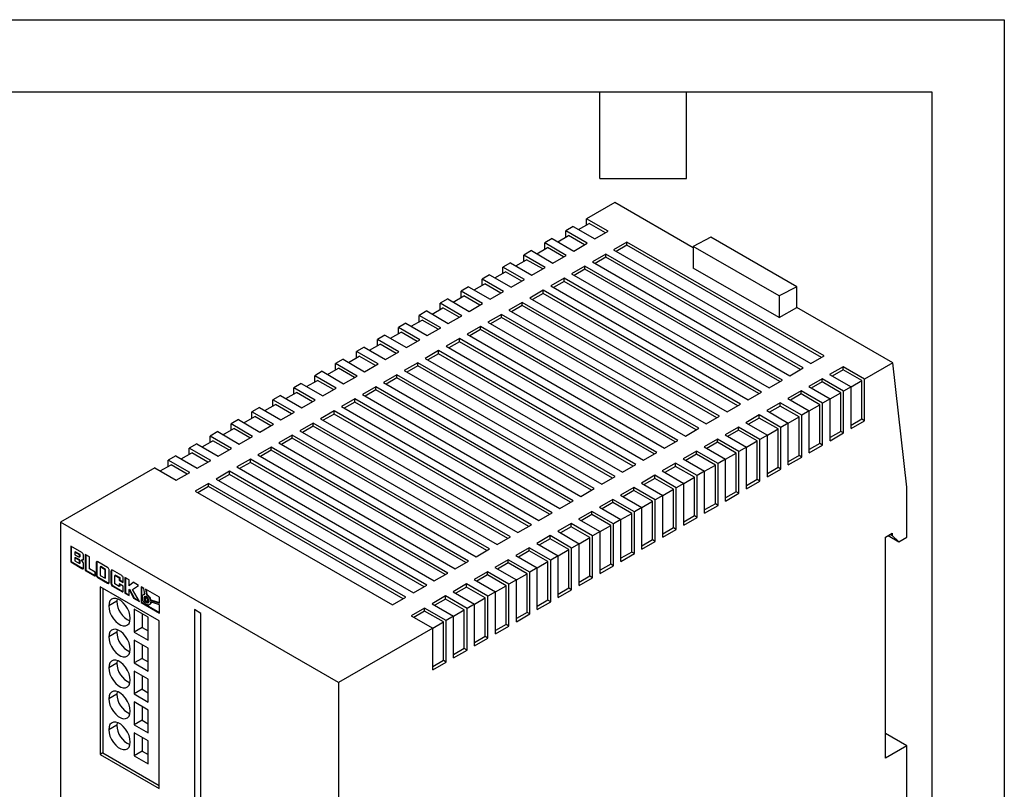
# Model space of a CAD drawing. Header units: millimetres. Extents: x 0 to 419, y 0 to 324.
# Tile 6 of 6: x 289 to 419, y 222 to 324. Entities that reach past the tile are written whole.
import ezdxf

# ---------------------------------------------------------------- set-up
doc = ezdxf.new("R2010")
doc.units = ezdxf.units.MM
doc.header["$LTSCALE"] = 1.5
doc.layers.add('TEXT', color=140, linetype='Continuous', lineweight=25)

msp = doc.modelspace()

# ---------------------------------------------------------------- linework, layer by layer
at = {"color": 7, "linetype": 'Continuous'}
for p, q in [((0, 323.85), (419.1, 323.85)), ((419.1, 323.85), (419.1, 0))]:
    msp.add_line(p, q, dxfattribs=at)
for p, q in [((367.76, 299.73), (364.04, 297.58)), ((378.09, 293.77), (367.76, 299.73)), ((366.86, 295.95), (364.04, 297.58)), ((364.04, 296.76), (364.04, 297.58)), ((362.27, 296.56), (361.28, 295.99)), ((364.11, 294.36), (361.28, 295.99)), ((361.28, 295.17), (361.28, 295.99)), ((362.27, 296.56), (365.1, 294.93)), ((362.98, 296.15), (364.39, 296.97)), ((366.51, 295.74), (364.39, 296.97)), ((359.51, 294.97), (358.52, 294.4)), ((359.51, 294.97), (362.34, 293.33)), ((360.22, 294.56), (361.63, 295.38)), ((363.75, 294.15), (361.63, 295.38)), ((365.1, 294.93), (366.86, 295.95)), ((380.42, 295.14), (378.09, 293.94)), ((391.73, 288.61), (380.42, 295.14)), ((357.46, 292.97), (358.87, 293.78)), ((361.35, 292.76), (358.52, 294.4)), ((358.52, 293.58), (358.52, 294.4)), ((361, 292.56), (358.87, 293.78)), ((362.34, 293.33), (364.11, 294.36)), ((369.34, 294.52), (367.57, 293.5)), ((367.57, 293.5), (393.59, 278.48)), ((369.34, 294.11), (367.92, 293.29)), ((395.36, 279.5), (369.34, 294.52)), ((369.34, 294.11), (369.34, 294.52)), ((395.01, 279.29), (369.34, 294.11)), ((389.4, 287.4), (378.09, 293.94)), ((378.09, 293.94), (378.09, 291.08)), ((354.7, 291.38), (356.12, 292.19)), ((356.75, 293.38), (355.76, 292.8)), ((358.59, 291.17), (355.76, 292.8)), ((355.76, 291.99), (355.76, 292.8)), ((358.24, 290.97), (356.12, 292.19)), ((356.75, 293.38), (359.58, 291.74)), ((359.58, 291.74), (361.35, 292.76)), ((366.58, 292.93), (364.81, 291.91)), ((366.58, 292.52), (365.17, 291.7)), ((392.6, 277.9), (366.58, 292.93)), ((366.58, 292.52), (366.58, 292.93)), ((392.25, 277.7), (366.58, 292.52)), ((353.99, 291.78), (353, 291.21)), ((355.83, 289.58), (353, 291.21)), ((353, 290.4), (353, 291.21)), ((353.99, 291.78), (356.82, 290.15)), ((356.82, 290.15), (358.59, 291.17)), ((363.82, 291.33), (362.06, 290.31)), ((363.82, 290.93), (362.41, 290.11)), ((389.85, 276.31), (363.82, 291.33)), ((363.82, 290.93), (363.82, 291.33)), ((389.49, 276.11), (363.82, 290.93)), ((364.81, 291.91), (390.84, 276.88)), ((389.4, 284.55), (378.09, 291.08)), ((351.24, 290.19), (350.25, 289.62)), ((353.08, 287.99), (350.25, 289.62)), ((350.25, 288.8), (350.25, 289.62)), ((351.24, 290.19), (354.07, 288.56)), ((351.94, 289.78), (353.36, 290.6)), ((355.48, 289.37), (353.36, 290.6)), ((354.07, 288.56), (355.83, 289.58)), ((361.07, 289.74), (359.3, 288.72)), ((387.09, 274.72), (361.07, 289.74)), ((361.07, 289.33), (361.07, 289.74)), ((362.06, 290.31), (388.08, 275.29)), ((348.48, 288.6), (347.49, 288.03)), ((348.48, 288.6), (351.31, 286.97)), ((349.19, 288.19), (350.6, 289.01)), ((352.72, 287.78), (350.6, 289.01)), ((359.3, 288.72), (385.32, 273.7)), ((361.07, 289.33), (359.65, 288.52)), ((386.73, 274.52), (361.07, 289.33)), ((391.73, 288.61), (389.4, 287.4)), ((391.73, 285.89), (391.73, 288.61)), ((345.72, 287.01), (344.73, 286.44)), ((345.72, 287.01), (348.55, 285.37)), ((346.43, 286.6), (347.84, 287.42)), ((350.32, 286.4), (347.49, 288.03)), ((347.49, 287.21), (347.49, 288.03)), ((349.96, 286.19), (347.84, 287.42)), ((351.31, 286.97), (353.08, 287.99)), ((358.31, 288.15), (356.54, 287.13)), ((356.54, 287.13), (382.56, 272.11)), ((358.31, 287.74), (356.89, 286.93)), ((384.33, 273.13), (358.31, 288.15)), ((358.31, 287.74), (358.31, 288.15)), ((383.98, 272.92), (358.31, 287.74)), ((389.4, 287.4), (389.4, 284.55)), ((343.67, 285.01), (345.09, 285.82)), ((347.56, 284.8), (344.73, 286.44)), ((344.73, 285.62), (344.73, 286.44)), ((347.21, 284.6), (345.09, 285.82)), ((348.55, 285.37), (350.32, 286.4)), ((355.55, 286.56), (353.78, 285.54)), ((355.55, 286.15), (354.14, 285.33)), ((381.57, 271.54), (355.55, 286.56)), ((355.55, 286.15), (355.55, 286.56)), ((381.22, 271.33), (355.55, 286.15)), ((389.4, 284.55), (391.73, 285.89)), ((404.39, 278.59), (391.73, 285.89)), ((342.96, 285.42), (341.97, 284.84)), ((344.8, 283.21), (341.97, 284.84)), ((341.97, 284.03), (341.97, 284.84)), ((342.96, 285.42), (345.79, 283.78)), ((345.79, 283.78), (347.56, 284.8)), ((352.79, 284.97), (351.03, 283.95)), ((352.79, 284.56), (351.38, 283.74)), ((378.81, 269.94), (352.79, 284.97)), ((352.79, 284.56), (352.79, 284.97)), ((378.46, 269.74), (352.79, 284.56)), ((353.78, 285.54), (379.8, 270.52)), ((340.21, 283.82), (339.22, 283.25)), ((342.04, 281.62), (339.22, 283.25)), ((339.22, 282.44), (339.22, 283.25)), ((340.21, 283.82), (343.03, 282.19)), ((340.91, 283.42), (342.33, 284.23)), ((344.45, 283.01), (342.33, 284.23)), ((343.03, 282.19), (344.8, 283.21)), ((350.04, 283.37), (348.27, 282.35)), ((376.06, 268.35), (350.04, 283.37)), ((350.04, 282.97), (350.04, 283.37)), ((351.03, 283.95), (377.05, 268.92)), ((337.45, 282.23), (336.46, 281.66)), ((337.45, 282.23), (340.28, 280.6)), ((338.16, 281.82), (339.57, 282.64)), ((341.69, 281.41), (339.57, 282.64)), ((347.28, 281.78), (345.51, 280.76)), ((373.3, 266.76), (347.28, 281.78)), ((347.28, 281.37), (347.28, 281.78)), ((348.27, 282.35), (374.29, 267.33)), ((350.04, 282.97), (348.62, 282.15)), ((375.7, 268.15), (350.04, 282.97)), ((334.69, 280.64), (333.7, 280.07)), ((334.69, 280.64), (337.52, 279.01)), ((335.4, 280.23), (336.81, 281.05)), ((339.29, 280.03), (336.46, 281.66)), ((336.46, 280.84), (336.46, 281.66)), ((338.93, 279.82), (336.81, 281.05)), ((340.28, 280.6), (342.04, 281.62)), ((345.51, 280.76), (371.53, 265.74)), ((347.28, 281.37), (345.86, 280.56)), ((372.95, 266.56), (347.28, 281.37)), ((332.64, 278.64), (334.05, 279.46)), ((336.53, 278.44), (333.7, 280.07)), ((333.7, 279.25), (333.7, 280.07)), ((336.18, 278.23), (334.05, 279.46)), ((337.52, 279.01), (339.29, 280.03)), ((344.52, 280.19), (342.75, 279.17)), ((342.75, 279.17), (368.77, 264.15)), ((344.52, 279.78), (343.11, 278.97)), ((370.54, 265.17), (344.52, 280.19)), ((344.52, 279.78), (344.52, 280.19)), ((370.19, 264.96), (344.52, 279.78)), ((393.59, 278.48), (395.36, 279.5)), ((329.88, 277.05), (331.3, 277.86)), ((331.93, 279.05), (330.94, 278.48)), ((333.77, 276.84), (330.94, 278.48)), ((330.94, 277.66), (330.94, 278.48)), ((333.42, 276.64), (331.3, 277.86)), ((331.93, 279.05), (334.76, 277.41)), ((334.76, 277.41), (336.53, 278.44)), ((341.76, 278.6), (339.99, 277.58)), ((341.76, 278.19), (340.35, 277.37)), ((367.78, 263.58), (341.76, 278.6)), ((341.76, 278.19), (341.76, 278.6)), ((367.43, 263.37), (341.76, 278.19)), ((390.84, 276.88), (392.6, 277.9)), ((397.84, 278.07), (396.07, 277.05)), ((400.66, 276.43), (397.84, 278.07)), ((397.84, 277.66), (397.84, 278.07)), ((404.39, 278.59), (400.66, 276.43)), ((406.25, 262.19), (404.39, 278.59)), ((329.18, 277.46), (328.19, 276.88)), ((331.01, 275.25), (328.19, 276.88)), ((328.19, 276.07), (328.19, 276.88)), ((329.18, 277.46), (332, 275.82)), ((332, 275.82), (333.77, 276.84)), ((339, 277.01), (337.24, 275.99)), ((339, 276.6), (337.59, 275.78)), ((365.03, 261.98), (339, 277.01)), ((339, 276.6), (339, 277.01)), ((364.67, 261.78), (339, 276.6)), ((339.99, 277.58), (366.02, 262.56)), ((396.07, 277.05), (398.9, 275.41)), ((397.84, 277.66), (396.42, 276.84)), ((400.31, 276.23), (397.84, 277.66)), ((326.42, 275.86), (325.43, 275.29)), ((328.26, 273.66), (325.43, 275.29)), ((325.43, 274.48), (325.43, 275.29)), ((326.42, 275.86), (329.25, 274.23)), ((327.12, 275.46), (328.54, 276.27)), ((330.66, 275.05), (328.54, 276.27)), ((329.25, 274.23), (331.01, 275.25)), ((336.25, 275.41), (334.48, 274.39)), ((362.27, 260.39), (336.25, 275.41)), ((336.25, 275.01), (336.25, 275.41)), ((337.24, 275.99), (363.26, 260.96)), ((388.08, 275.29), (389.85, 276.31)), ((395.08, 276.48), (393.31, 275.46)), ((393.31, 275.46), (396.14, 273.82)), ((395.08, 276.07), (393.66, 275.25)), ((397.91, 274.84), (395.08, 276.48)), ((395.08, 276.07), (395.08, 276.48)), ((397.55, 274.64), (395.08, 276.07)), ((398.9, 275.41), (397.91, 274.84)), ((398.9, 275.41), (400.31, 276.23)), ((398.9, 269.9), (398.9, 275.41)), ((400.31, 271.13), (400.31, 276.23)), ((400.66, 270.92), (400.66, 276.43)), ((323.66, 274.27), (322.67, 273.7)), ((323.66, 274.27), (326.49, 272.64)), ((324.37, 273.86), (325.78, 274.68)), ((327.9, 273.45), (325.78, 274.68)), ((334.48, 274.39), (360.5, 259.37)), ((336.25, 275.01), (334.83, 274.19)), ((361.91, 260.19), (336.25, 275.01)), ((385.32, 273.7), (387.09, 274.72)), ((392.32, 274.88), (390.55, 273.86)), ((392.32, 274.48), (390.91, 273.66)), ((395.15, 273.25), (392.32, 274.88)), ((392.32, 274.48), (392.32, 274.88)), ((394.79, 273.05), (392.32, 274.48)), ((396.14, 273.82), (397.55, 274.64)), ((397.55, 269.54), (397.55, 274.64)), ((397.91, 269.33), (397.91, 274.84)), ((320.9, 272.68), (319.91, 272.11)), ((320.9, 272.68), (323.73, 271.05)), ((321.61, 272.27), (323.02, 273.09)), ((325.5, 272.07), (322.67, 273.7)), ((322.67, 272.88), (322.67, 273.7)), ((325.14, 271.86), (323.02, 273.09)), ((326.49, 272.64), (328.26, 273.66)), ((333.49, 273.82), (331.72, 272.8)), ((331.72, 272.8), (357.74, 257.78)), ((333.49, 273.41), (332.07, 272.6)), ((359.51, 258.8), (333.49, 273.82)), ((333.49, 273.41), (333.49, 273.82)), ((359.16, 258.6), (333.49, 273.41)), ((382.56, 272.11), (384.33, 273.13)), ((389.56, 273.29), (387.79, 272.27)), ((389.56, 272.88), (388.15, 272.07)), ((392.39, 271.66), (389.56, 273.29)), ((389.56, 272.88), (389.56, 273.29)), ((392.04, 271.45), (389.56, 272.88)), ((390.55, 273.86), (393.38, 272.23)), ((393.38, 272.23), (394.79, 273.05)), ((394.79, 267.94), (394.79, 273.05)), ((396.14, 273.82), (395.15, 273.25)), ((395.15, 267.74), (395.15, 273.25)), ((396.14, 268.31), (396.14, 273.82)), ((318.85, 270.68), (320.27, 271.5)), ((322.74, 270.48), (319.91, 272.11)), ((319.91, 271.29), (319.91, 272.11)), ((322.39, 270.27), (320.27, 271.5)), ((323.73, 271.05), (325.5, 272.07)), ((330.73, 272.23), (328.96, 271.21)), ((330.73, 271.82), (329.32, 271.01)), ((356.75, 257.21), (330.73, 272.23)), ((330.73, 271.82), (330.73, 272.23)), ((356.4, 257), (330.73, 271.82)), ((379.8, 270.52), (381.57, 271.54)), ((386.8, 271.7), (385.04, 270.68)), ((389.63, 270.07), (386.8, 271.7)), ((386.8, 271.29), (386.8, 271.7)), ((387.79, 272.27), (390.62, 270.64)), ((390.62, 270.64), (392.04, 271.45)), ((392.04, 266.35), (392.04, 271.45)), ((393.38, 272.23), (392.39, 271.66)), ((392.39, 266.15), (392.39, 271.66)), ((393.38, 266.72), (393.38, 272.23)), ((318.14, 271.09), (317.15, 270.52)), ((319.98, 268.88), (317.15, 270.52)), ((317.15, 269.7), (317.15, 270.52)), ((318.14, 271.09), (320.97, 269.45)), ((320.97, 269.45), (322.74, 270.48)), ((327.97, 270.64), (326.21, 269.62)), ((327.97, 270.23), (326.56, 269.41)), ((353.99, 255.62), (327.97, 270.64)), ((327.97, 270.23), (327.97, 270.64)), ((353.64, 255.41), (327.97, 270.23)), ((328.96, 271.21), (354.98, 256.19)), ((384.05, 270.11), (382.28, 269.09)), ((386.88, 268.47), (384.05, 270.11)), ((384.05, 269.7), (384.05, 270.11)), ((385.04, 270.68), (387.87, 269.05)), ((386.8, 271.29), (385.39, 270.48)), ((389.28, 269.86), (386.8, 271.29)), ((390.62, 270.64), (389.63, 270.07)), ((389.63, 264.56), (389.63, 270.07)), ((390.62, 265.13), (390.62, 270.64)), ((400.31, 271.13), (398.9, 270.31)), ((398.9, 269.9), (400.66, 270.92)), ((400.66, 270.92), (400.31, 271.13)), ((315.39, 269.5), (314.4, 268.92)), ((317.23, 267.29), (314.4, 268.92)), ((314.4, 268.11), (314.4, 268.92)), ((315.39, 269.5), (318.22, 267.86)), ((316.09, 269.09), (317.51, 269.9)), ((319.63, 268.68), (317.51, 269.9)), ((318.22, 267.86), (319.98, 268.88)), ((325.22, 269.05), (323.45, 268.03)), ((351.24, 254.02), (325.22, 269.05)), ((325.22, 268.64), (325.22, 269.05)), ((326.21, 269.62), (352.23, 254.6)), ((377.05, 268.92), (378.81, 269.94)), ((382.28, 269.09), (385.11, 267.45)), ((384.05, 269.7), (382.63, 268.88)), ((386.52, 268.27), (384.05, 269.7)), ((387.87, 269.05), (386.88, 268.47)), ((387.87, 269.05), (389.28, 269.86)), ((387.87, 263.53), (387.87, 269.05)), ((389.28, 264.76), (389.28, 269.86)), ((397.55, 269.54), (396.14, 268.72)), ((396.14, 268.31), (397.91, 269.33)), ((397.91, 269.33), (397.55, 269.54)), ((312.63, 267.9), (311.64, 267.33)), ((312.63, 267.9), (315.46, 266.27)), ((313.34, 267.5), (314.75, 268.31)), ((316.87, 267.09), (314.75, 268.31)), ((322.46, 267.45), (320.69, 266.43)), ((348.48, 252.43), (322.46, 267.45)), ((322.46, 267.05), (322.46, 267.45)), ((323.45, 268.03), (349.47, 253)), ((325.22, 268.64), (323.8, 267.82)), ((350.88, 253.82), (325.22, 268.64)), ((374.29, 267.33), (376.06, 268.35)), ((381.29, 268.52), (379.52, 267.5)), ((379.52, 267.5), (382.35, 265.86)), ((381.29, 268.11), (379.88, 267.29)), ((384.12, 266.88), (381.29, 268.52)), ((381.29, 268.11), (381.29, 268.52)), ((383.76, 266.68), (381.29, 268.11)), ((385.11, 267.45), (384.12, 266.88)), ((385.11, 267.45), (386.52, 268.27)), ((385.11, 261.94), (385.11, 267.45)), ((386.52, 263.17), (386.52, 268.27)), ((386.88, 262.96), (386.88, 268.47)), ((394.79, 267.94), (393.38, 267.13)), ((393.38, 266.72), (395.15, 267.74)), ((395.15, 267.74), (394.79, 267.94)), ((309.87, 266.31), (308.88, 265.74)), ((309.87, 266.31), (312.7, 264.68)), ((310.58, 265.9), (311.99, 266.72)), ((314.47, 265.7), (311.64, 267.33)), ((311.64, 266.52), (311.64, 267.33)), ((314.11, 265.49), (311.99, 266.72)), ((315.46, 266.27), (317.23, 267.29)), ((320.69, 266.43), (346.71, 251.41)), ((322.46, 267.05), (321.04, 266.23)), ((348.13, 252.23), (322.46, 267.05)), ((371.53, 265.74), (373.3, 266.76)), ((378.53, 266.92), (376.76, 265.9)), ((378.53, 266.52), (377.12, 265.7)), ((381.36, 265.29), (378.53, 266.92)), ((378.53, 266.52), (378.53, 266.92)), ((381.01, 265.09), (378.53, 266.52)), ((382.35, 265.86), (383.76, 266.68)), ((383.76, 261.58), (383.76, 266.68)), ((384.12, 261.37), (384.12, 266.88)), ((392.04, 266.35), (390.62, 265.53)), ((390.62, 265.13), (392.39, 266.15)), ((392.39, 266.15), (392.04, 266.35)), ((307.82, 264.31), (309.24, 265.13)), ((311.71, 264.11), (308.88, 265.74)), ((308.88, 264.92), (308.88, 265.74)), ((311.36, 263.9), (309.24, 265.13)), ((312.7, 264.68), (314.47, 265.7)), ((319.7, 265.86), (317.93, 264.84)), ((317.93, 264.84), (343.95, 249.82)), ((319.7, 265.45), (318.29, 264.64)), ((345.72, 250.84), (319.7, 265.86)), ((319.7, 265.45), (319.7, 265.86)), ((345.37, 250.64), (319.7, 265.45)), ((368.77, 264.15), (370.54, 265.17)), ((375.77, 265.33), (374.01, 264.31)), ((375.77, 264.92), (374.36, 264.11)), ((378.6, 263.7), (375.77, 265.33)), ((375.77, 264.92), (375.77, 265.33)), ((378.25, 263.49), (375.77, 264.92)), ((376.76, 265.9), (379.59, 264.27)), ((379.59, 264.27), (381.01, 265.09)), ((381.01, 259.98), (381.01, 265.09)), ((382.35, 265.86), (381.36, 265.29)), ((381.36, 259.78), (381.36, 265.29)), ((382.35, 260.35), (382.35, 265.86)), ((307.11, 264.72), (294.67, 257.54)), ((307.11, 264.72), (309.94, 263.09)), ((309.94, 263.09), (311.71, 264.11)), ((316.94, 264.27), (315.17, 263.25)), ((316.94, 263.86), (315.53, 263.05)), ((342.96, 249.25), (316.94, 264.27)), ((316.94, 263.86), (316.94, 264.27)), ((342.61, 249.04), (316.94, 263.86)), ((366.02, 262.56), (367.78, 263.58)), ((373.02, 263.74), (371.25, 262.72)), ((375.84, 262.11), (373.02, 263.74)), ((373.02, 263.33), (373.02, 263.74)), ((374.01, 264.31), (376.83, 262.68)), ((379.59, 264.27), (378.6, 263.7)), ((378.6, 258.19), (378.6, 263.7)), ((379.59, 258.76), (379.59, 264.27)), ((389.28, 264.76), (387.87, 263.94)), ((387.87, 263.53), (389.63, 264.56)), ((389.63, 264.56), (389.28, 264.76)), ((314.18, 262.68), (312.42, 261.66)), ((314.18, 262.27), (312.77, 261.45)), ((340.21, 247.66), (314.18, 262.68)), ((314.18, 262.27), (314.18, 262.68)), ((339.85, 247.45), (314.18, 262.27)), ((315.17, 263.25), (341.2, 248.23)), ((371.25, 262.72), (374.08, 261.09)), ((373.02, 263.33), (371.6, 262.52)), ((375.49, 261.9), (373.02, 263.33)), ((376.83, 262.68), (375.84, 262.11)), ((376.83, 262.68), (378.25, 263.49)), ((376.83, 257.17), (376.83, 262.68)), ((378.25, 258.39), (378.25, 263.49)), ((386.52, 263.17), (385.11, 262.35)), ((385.11, 261.94), (386.88, 262.96)), ((386.88, 262.96), (386.52, 263.17)), ((312.42, 261.66), (338.44, 246.64)), ((363.26, 260.96), (365.03, 261.98)), ((370.26, 262.15), (368.49, 261.13)), ((368.49, 261.13), (371.32, 259.49)), ((370.26, 261.74), (368.84, 260.92)), ((373.09, 260.51), (370.26, 262.15)), ((370.26, 261.74), (370.26, 262.15)), ((372.73, 260.31), (370.26, 261.74)), ((374.08, 261.09), (373.09, 260.51)), ((374.08, 261.09), (375.49, 261.9)), ((374.08, 255.57), (374.08, 261.09)), ((375.49, 256.8), (375.49, 261.9)), ((375.84, 256.6), (375.84, 262.11)), ((383.76, 261.58), (382.35, 260.76)), ((382.35, 260.35), (384.12, 261.37)), ((384.12, 261.37), (383.76, 261.58)), ((406.25, 255.57), (406.25, 262.19)), ((360.5, 259.37), (362.27, 260.39)), ((367.5, 260.56), (365.73, 259.54)), ((367.5, 260.15), (366.09, 259.33)), ((370.33, 258.92), (367.5, 260.56)), ((367.5, 260.15), (367.5, 260.56)), ((369.98, 258.72), (367.5, 260.15)), ((371.32, 259.49), (372.73, 260.31)), ((372.73, 255.21), (372.73, 260.31)), ((373.09, 255), (373.09, 260.51)), ((381.01, 259.98), (379.59, 259.17)), ((379.59, 258.76), (381.36, 259.78)), ((381.36, 259.78), (381.01, 259.98)), ((357.74, 257.78), (359.51, 258.8)), ((364.74, 258.96), (362.98, 257.94)), ((364.74, 258.56), (363.33, 257.74)), ((367.57, 257.33), (364.74, 258.96)), ((364.74, 258.56), (364.74, 258.96)), ((367.22, 257.13), (364.74, 258.56)), ((365.73, 259.54), (368.56, 257.9)), ((368.56, 257.9), (369.98, 258.72)), ((369.98, 253.62), (369.98, 258.72)), ((371.32, 259.49), (370.33, 258.92)), ((370.33, 253.41), (370.33, 258.92)), ((371.32, 253.98), (371.32, 259.49)), ((378.25, 258.39), (376.83, 257.57)), ((378.6, 258.19), (378.25, 258.39)), ((331.3, 236.39), (294.67, 257.54)), ((294.67, 257.54), (294.67, 184.05)), ((354.98, 256.19), (356.75, 257.21)), ((361.99, 257.37), (360.22, 256.35)), ((364.81, 255.74), (361.99, 257.37)), ((361.99, 256.96), (361.99, 257.37)), ((362.98, 257.94), (365.8, 256.31)), ((365.8, 256.31), (367.22, 257.13)), ((367.22, 252.02), (367.22, 257.13)), ((368.56, 257.9), (367.57, 257.33)), ((367.57, 251.82), (367.57, 257.33)), ((368.56, 252.39), (368.56, 257.9)), ((376.83, 257.17), (378.6, 258.19)), ((359.23, 255.78), (357.46, 254.76)), ((362.06, 254.15), (359.23, 255.78)), ((359.23, 255.37), (359.23, 255.78)), ((360.22, 256.35), (363.05, 254.72)), ((361.99, 256.96), (360.57, 256.15)), ((364.46, 255.53), (361.99, 256.96)), ((365.8, 256.31), (364.81, 255.74)), ((364.81, 250.23), (364.81, 255.74)), ((365.8, 250.8), (365.8, 256.31)), ((375.49, 256.8), (374.08, 255.98)), ((374.08, 255.57), (375.84, 256.6)), ((375.84, 256.6), (375.49, 256.8)), ((403.42, 255.57), (404.34, 256.1)), ((403.77, 255.78), (405.19, 254.96)), ((404.06, 255.94), (404.34, 255.78)), ((404.34, 256.1), (404.34, 255.78)), ((404.34, 255.78), (405.19, 254.96)), ((352.23, 254.6), (353.99, 255.62)), ((357.46, 254.76), (360.29, 253.13)), ((359.23, 255.37), (357.81, 254.56)), ((361.7, 253.94), (359.23, 255.37)), ((363.05, 254.72), (362.06, 254.15)), ((363.05, 254.72), (364.46, 255.53)), ((363.05, 249.21), (363.05, 254.72)), ((364.46, 250.43), (364.46, 255.53)), ((372.73, 255.21), (371.32, 254.39)), ((371.32, 253.98), (373.09, 255)), ((373.09, 255), (372.73, 255.21)), ((403.42, 226.42), (403.42, 255.57)), ((405.19, 254.96), (406.25, 255.57)), ((297.49, 253.54), (296.01, 254.39)), ((296.01, 254.39), (296.01, 252.31)), ((296.08, 254.35), (296.08, 252.35)), ((296.62, 253.66), (296.55, 253.62)), ((296.55, 253.62), (296.55, 253.26)), ((297.17, 253.26), (296.55, 253.62)), ((296.55, 253.26), (297.11, 252.94)), ((297.24, 253.3), (296.62, 253.66)), ((297.24, 253.3), (297.17, 253.26)), ((297.17, 253.03), (297.17, 253.26)), ((297.24, 253.07), (297.24, 253.3)), ((297.57, 253.48), (297.49, 253.54)), ((297.62, 253.42), (297.57, 253.48)), ((297.67, 253.34), (297.62, 253.42)), ((297.69, 253.25), (297.67, 253.34)), ((297.7, 253.16), (297.69, 253.25)), ((297.7, 252.75), (297.7, 253.16)), ((297.94, 253.28), (297.94, 251.19)), ((298.48, 252.97), (297.94, 253.28)), ((298.02, 253.23), (298.02, 251.23)), ((349.47, 253), (351.24, 254.02)), ((356.47, 254.19), (354.7, 253.17)), ((354.7, 253.17), (357.53, 251.53)), ((356.47, 253.78), (355.06, 252.96)), ((359.3, 252.55), (356.47, 254.19)), ((356.47, 253.78), (356.47, 254.19)), ((358.94, 252.35), (356.47, 253.78)), ((360.29, 253.13), (361.7, 253.94)), ((361.7, 248.84), (361.7, 253.94)), ((362.06, 248.64), (362.06, 254.15)), ((369.98, 253.62), (368.56, 252.8)), ((368.56, 252.39), (370.33, 253.41)), ((370.33, 253.41), (369.98, 253.62)), ((296.08, 252.35), (296.01, 252.31)), ((296.01, 252.31), (297.5, 251.45)), ((296.08, 252.35), (297.57, 251.49)), ((296.62, 252.9), (296.55, 252.86)), ((296.55, 252.86), (296.55, 252.46)), ((297.12, 252.53), (296.55, 252.86)), ((296.55, 252.46), (297.18, 252.09)), ((297.2, 252.57), (296.62, 252.9)), ((297.11, 252.94), (297.15, 252.93)), ((297.2, 252.57), (297.12, 252.53)), ((297.16, 252.49), (297.12, 252.53)), ((297.15, 252.93), (297.17, 252.97)), ((297.22, 252.97), (297.15, 252.93)), ((297.23, 252.53), (297.16, 252.49)), ((297.18, 252.45), (297.16, 252.49)), ((297.24, 253.07), (297.17, 253.03)), ((297.17, 252.97), (297.17, 253.03)), ((297.24, 253.01), (297.17, 252.97)), ((297.25, 252.49), (297.18, 252.45)), ((297.18, 252.4), (297.18, 252.45)), ((297.25, 252.45), (297.18, 252.4)), ((297.18, 252.09), (297.18, 252.4)), ((297.25, 252.13), (297.18, 252.09)), ((297.23, 252.53), (297.2, 252.57)), ((297.22, 252.97), (297.24, 253.01)), ((297.25, 252.49), (297.23, 252.53)), ((297.24, 253.01), (297.24, 253.07)), ((297.25, 252.45), (297.25, 252.49)), ((297.25, 252.13), (297.25, 252.45)), ((297.5, 252.59), (297.43, 252.55)), ((297.43, 252.55), (297.58, 252.57)), ((297.59, 252.36), (297.43, 252.55)), ((297.5, 252.59), (297.65, 252.61)), ((297.65, 252.61), (297.58, 252.57)), ((297.58, 252.57), (297.65, 252.59)), ((297.66, 252.26), (297.59, 252.36)), ((297.65, 252.59), (297.69, 252.64)), ((297.65, 252.61), (297.67, 252.61)), ((297.7, 252.16), (297.66, 252.26)), ((297.69, 252.64), (297.7, 252.75)), ((297.72, 252.04), (297.7, 252.16)), ((297.72, 251.58), (297.72, 252.04)), ((298.48, 251.39), (298.48, 252.97)), ((299.38, 252.28), (299.37, 252.2)), ((299.44, 252.24), (299.37, 252.2)), ((299.37, 252.2), (299.37, 250.63)), ((299.4, 252.34), (299.38, 252.28)), ((299.45, 252.32), (299.38, 252.28)), ((299.44, 252.37), (299.4, 252.34)), ((299.45, 252.37), (299.4, 252.34)), ((299.5, 252.36), (299.44, 252.37)), ((299.45, 252.32), (299.44, 252.24)), ((299.44, 252.24), (299.44, 250.67)), ((299.47, 252.37), (299.45, 252.32)), ((299.58, 252.33), (299.5, 252.36)), ((300.88, 251.58), (299.58, 252.33)), ((346.71, 251.41), (348.48, 252.43)), ((353.71, 252.6), (351.94, 251.58)), ((353.71, 252.19), (352.3, 251.37)), ((356.54, 250.96), (353.71, 252.6)), ((353.71, 252.19), (353.71, 252.6)), ((356.19, 250.76), (353.71, 252.19)), ((357.53, 251.53), (358.94, 252.35)), ((358.94, 247.25), (358.94, 252.35)), ((360.29, 253.13), (359.3, 252.55)), ((359.3, 247.04), (359.3, 252.55)), ((360.29, 247.61), (360.29, 253.13)), ((367.22, 252.02), (365.8, 251.21)), ((367.57, 251.82), (367.22, 252.02)), ((297.57, 251.49), (297.5, 251.45)), ((297.5, 251.45), (297.58, 251.42)), ((297.57, 251.49), (297.65, 251.46)), ((297.65, 251.46), (297.58, 251.42)), ((297.58, 251.42), (297.64, 251.41)), ((297.64, 251.41), (297.68, 251.44)), ((297.65, 251.46), (297.69, 251.46)), ((297.68, 251.44), (297.71, 251.5)), ((297.71, 251.5), (297.72, 251.58)), ((298.02, 251.23), (297.94, 251.19)), ((297.94, 251.19), (299.23, 250.45)), ((298.02, 251.23), (299.23, 250.53)), ((299.23, 250.96), (298.48, 251.39)), ((299.23, 250.45), (299.23, 250.96)), ((299.44, 250.67), (299.37, 250.63)), ((299.37, 250.63), (299.38, 250.54)), ((299.45, 250.58), (299.38, 250.54)), ((299.44, 250.67), (299.45, 250.58)), ((299.45, 250.58), (299.47, 250.49)), ((299.97, 251.71), (299.9, 251.67)), ((300.55, 251.29), (299.9, 251.67)), ((299.9, 251.67), (299.9, 250.54)), ((300.62, 251.33), (299.97, 251.71)), ((300.62, 251.33), (300.55, 251.29)), ((300.55, 250.17), (300.55, 251.29)), ((300.62, 250.21), (300.62, 251.33)), ((300.95, 251.53), (300.88, 251.58)), ((301.01, 251.46), (300.95, 251.53)), ((301.05, 251.38), (301.01, 251.46)), ((301.08, 251.3), (301.05, 251.38)), ((301.09, 251.2), (301.08, 251.3)), ((301.09, 249.64), (301.09, 251.2)), ((301.33, 251.15), (301.32, 251.07)), ((301.39, 251.11), (301.32, 251.07)), ((301.32, 251.07), (301.32, 249.5)), ((301.35, 251.21), (301.33, 251.15)), ((301.4, 251.2), (301.33, 251.15)), ((301.39, 251.24), (301.35, 251.21)), ((301.4, 251.24), (301.35, 251.21)), ((301.45, 251.24), (301.39, 251.24)), ((301.4, 251.2), (301.39, 251.11)), ((301.39, 251.11), (301.39, 249.55)), ((301.42, 251.24), (301.4, 251.2)), ((301.53, 251.21), (301.45, 251.24)), ((302.74, 250.51), (301.53, 251.21)), ((301.92, 250.58), (301.85, 250.54)), ((301.92, 250.58), (302.49, 250.25)), ((343.95, 249.82), (345.72, 250.84)), ((350.95, 251), (349.19, 249.98)), ((350.95, 250.6), (349.54, 249.78)), ((353.78, 249.37), (350.95, 251)), ((350.95, 250.6), (350.95, 251)), ((353.43, 249.17), (350.95, 250.6)), ((351.94, 251.58), (354.77, 249.94)), ((354.77, 249.94), (356.19, 250.76)), ((356.19, 245.66), (356.19, 250.76)), ((357.53, 251.53), (356.54, 250.96)), ((356.54, 245.45), (356.54, 250.96)), ((357.53, 246.02), (357.53, 251.53)), ((365.8, 250.8), (367.57, 251.82)), ((299.38, 250.54), (299.4, 250.45)), ((299.47, 250.49), (299.4, 250.45)), ((299.4, 250.45), (299.44, 250.37)), ((299.52, 250.41), (299.44, 250.37)), ((299.44, 250.37), (299.5, 250.3)), ((299.47, 250.49), (299.52, 250.41)), ((299.57, 250.34), (299.5, 250.3)), ((299.5, 250.3), (299.58, 250.25)), ((299.52, 250.41), (299.57, 250.34)), ((299.57, 250.34), (299.65, 250.29)), ((299.65, 250.29), (299.58, 250.25)), ((299.58, 250.25), (300.88, 249.5)), ((299.65, 250.29), (300.95, 249.54)), ((299.9, 250.54), (300.55, 250.17)), ((300.62, 250.21), (300.55, 250.17)), ((300.95, 249.54), (300.88, 249.5)), ((300.88, 249.5), (300.95, 249.47)), ((300.95, 249.54), (301.02, 249.51)), ((301.02, 249.51), (300.95, 249.47)), ((300.95, 249.47), (301.01, 249.47)), ((301.01, 249.47), (301.05, 249.5)), ((301.01, 249.47), (301.01, 249.47)), ((301.02, 249.51), (301.06, 249.51)), ((301.05, 249.5), (301.08, 249.55)), ((301.08, 249.55), (301.09, 249.64)), ((301.39, 249.55), (301.32, 249.5)), ((301.32, 249.5), (301.33, 249.41)), ((301.4, 249.45), (301.33, 249.41)), ((301.33, 249.41), (301.35, 249.32)), ((301.42, 249.36), (301.35, 249.32)), ((301.35, 249.32), (301.39, 249.25)), ((301.39, 249.55), (301.4, 249.45)), ((301.46, 249.29), (301.39, 249.25)), ((301.4, 249.45), (301.42, 249.36)), ((301.42, 249.36), (301.46, 249.29)), ((301.46, 249.29), (301.52, 249.22)), ((301.85, 249.42), (301.85, 250.54)), ((301.85, 250.54), (302.42, 250.21)), ((302.42, 249.09), (301.85, 249.42)), ((302.49, 250.25), (302.42, 250.21)), ((302.42, 250.21), (302.42, 249.89)), ((302.49, 249.93), (302.42, 249.89)), ((302.42, 249.89), (302.95, 249.58)), ((302.95, 249.11), (302.42, 249.42)), ((302.42, 249.42), (302.42, 249.09)), ((302.49, 250.25), (302.49, 249.93)), ((302.49, 249.93), (302.95, 249.66)), ((302.49, 249.38), (302.49, 249.13)), ((302.81, 250.45), (302.74, 250.51)), ((302.87, 250.39), (302.81, 250.45)), ((302.92, 250.31), (302.87, 250.39)), ((302.94, 250.22), (302.92, 250.31)), ((302.95, 250.13), (302.94, 250.22)), ((302.95, 249.58), (302.95, 250.13)), ((303.71, 249.95), (303.17, 250.26)), ((303.17, 250.26), (303.17, 248.18)), ((303.24, 250.22), (303.24, 248.22)), ((303.71, 249.18), (303.71, 249.95)), ((304.26, 249.63), (303.71, 249.18)), ((304.27, 249.62), (303.78, 249.22)), ((304.97, 249.22), (304.26, 249.63)), ((341.2, 248.23), (342.96, 249.25)), ((348.2, 249.41), (346.43, 248.39)), ((351.03, 247.78), (348.2, 249.41)), ((348.2, 249), (348.2, 249.41)), ((349.19, 249.98), (352.02, 248.35)), ((354.77, 249.94), (353.78, 249.37)), ((353.78, 243.86), (353.78, 249.37)), ((354.77, 244.43), (354.77, 249.94)), ((364.46, 250.43), (363.05, 249.61)), ((363.05, 249.21), (364.81, 250.23)), ((364.81, 250.23), (364.46, 250.43)), ((307.68, 244.55), (299.9, 249.04)), ((299.9, 249.04), (299.9, 226.92)), ((300.25, 248.84), (300.25, 227.12)), ((301.39, 249.25), (301.45, 249.18)), ((301.52, 249.22), (301.45, 249.18)), ((301.45, 249.18), (301.53, 249.12)), ((301.52, 249.22), (301.6, 249.17)), ((301.6, 249.17), (301.53, 249.12)), ((301.53, 249.12), (302.74, 248.43)), ((301.6, 249.17), (302.81, 248.47)), ((302.49, 249.13), (302.42, 249.09)), ((302.81, 248.47), (302.74, 248.43)), ((302.74, 248.43), (302.81, 248.39)), ((302.81, 248.47), (302.88, 248.43)), ((302.88, 248.43), (302.81, 248.39)), ((302.81, 248.39), (302.87, 248.39)), ((302.87, 248.39), (302.92, 248.42)), ((302.88, 248.43), (302.92, 248.43)), ((302.92, 248.42), (302.94, 248.48)), ((302.94, 248.48), (302.95, 248.56)), ((302.95, 248.56), (302.95, 249.11)), ((303.24, 248.22), (303.17, 248.18)), ((303.17, 248.18), (303.71, 247.87)), ((303.24, 248.22), (303.71, 247.95)), ((303.78, 249.22), (303.71, 249.18)), ((303.78, 248.7), (303.71, 248.66)), ((303.71, 248.66), (304.31, 247.52)), ((303.71, 247.87), (303.71, 248.66)), ((303.78, 248.7), (304.38, 247.56)), ((304.14, 248.68), (304.97, 249.22)), ((305.07, 247.08), (304.14, 248.68)), ((305.65, 248.82), (305.29, 249.03)), ((305.29, 249.03), (305.29, 246.95)), ((305.36, 248.99), (305.36, 246.99)), ((305.52, 247.92), (305.56, 247.97)), ((305.56, 247.97), (305.61, 248)), ((305.68, 248.05), (305.61, 248)), ((305.61, 248), (305.67, 248.03)), ((305.79, 248.04), (305.65, 248.82)), ((305.74, 248.07), (305.67, 248.03)), ((305.67, 248.03), (305.72, 248.04)), ((305.68, 248.05), (305.74, 248.07)), ((305.78, 248.07), (305.72, 248.04)), ((305.72, 248.04), (305.79, 248.04)), ((305.74, 248.07), (305.78, 248.08)), ((307.7, 247.65), (305.87, 248.7)), ((305.87, 248.7), (305.99, 247.97)), ((305.95, 248.65), (306.06, 248.01)), ((306.06, 248.01), (305.99, 247.97)), ((305.99, 247.97), (306.07, 247.92)), ((306.06, 248.01), (306.14, 247.96)), ((306.14, 247.96), (306.07, 247.92)), ((306.14, 247.96), (306.2, 247.91)), ((346.43, 248.39), (349.26, 246.76)), ((348.2, 249), (346.78, 248.19)), ((350.67, 247.57), (348.2, 249)), ((352.02, 248.35), (351.03, 247.78)), ((352.02, 248.35), (353.43, 249.17)), ((352.02, 242.84), (352.02, 248.35)), ((353.43, 244.06), (353.43, 249.17)), ((361.7, 248.84), (360.29, 248.02)), ((360.29, 247.61), (362.06, 248.64)), ((362.06, 248.64), (361.7, 248.84)), ((302.09, 247.12), (301.03, 246.51)), ((302.13, 247.47), (302.09, 247.12)), ((304.38, 247.56), (304.31, 247.52)), ((304.31, 247.52), (305.07, 247.08)), ((304.38, 247.56), (305, 247.2)), ((305.36, 246.99), (305.29, 246.95)), ((305.29, 246.95), (307.7, 245.56)), ((305.36, 246.99), (307.7, 245.64)), ((305.45, 247.65), (305.46, 247.73)), ((305.46, 247.56), (305.45, 247.65)), ((305.46, 247.73), (305.47, 247.8)), ((305.47, 247.47), (305.46, 247.56)), ((305.47, 247.8), (305.49, 247.87)), ((305.49, 247.38), (305.47, 247.47)), ((305.49, 247.87), (305.52, 247.92)), ((305.53, 247.29), (305.49, 247.38)), ((305.56, 247.2), (305.53, 247.29)), ((305.61, 247.11), (305.56, 247.2)), ((305.67, 247.02), (305.61, 247.11)), ((305.73, 247.57), (305.66, 247.53)), ((305.73, 246.94), (305.67, 247.02)), ((305.79, 246.87), (305.73, 246.94)), ((305.86, 246.8), (305.79, 246.87)), ((305.91, 247.66), (305.84, 247.62)), ((305.84, 247.62), (305.84, 247.24)), ((306.16, 247.43), (305.84, 247.62)), ((305.84, 247.24), (306.16, 247.05)), ((305.93, 246.75), (305.86, 246.8)), ((306.23, 247.47), (305.91, 247.66)), ((306, 246.7), (305.93, 246.75)), ((306.06, 246.67), (306, 246.7)), ((306.12, 246.65), (306.06, 246.67)), ((306.07, 247.92), (306.13, 247.87)), ((306.2, 247.91), (306.13, 247.87)), ((306.13, 247.87), (306.19, 247.82)), ((306.23, 247.47), (306.16, 247.43)), ((306.16, 247.05), (306.16, 247.43)), ((306.23, 247.09), (306.16, 247.05)), ((306.26, 247.86), (306.19, 247.82)), ((306.19, 247.82), (306.25, 247.75)), ((306.2, 247.91), (306.26, 247.86)), ((306.23, 247.09), (306.23, 247.47)), ((306.32, 247.79), (306.25, 247.75)), ((306.25, 247.75), (306.31, 247.68)), ((306.26, 247.86), (306.32, 247.79)), ((306.38, 247.72), (306.31, 247.68)), ((306.31, 247.68), (306.36, 247.61)), ((306.32, 247.79), (306.38, 247.72)), ((306.37, 246.65), (306.32, 246.64)), ((306.43, 247.65), (306.36, 247.61)), ((306.36, 247.61), (306.4, 247.53)), ((306.44, 246.69), (306.37, 246.65)), ((306.41, 246.68), (306.37, 246.65)), ((306.38, 247.72), (306.43, 247.65)), ((306.47, 247.57), (306.4, 247.53)), ((306.4, 247.53), (306.44, 247.45)), ((306.48, 246.72), (306.41, 246.68)), ((306.44, 246.71), (306.41, 246.68)), ((306.43, 247.65), (306.47, 247.57)), ((306.51, 247.49), (306.44, 247.45)), ((306.44, 247.45), (306.48, 247.37)), ((306.51, 246.75), (306.44, 246.71)), ((306.47, 246.74), (306.44, 246.71)), ((306.48, 246.72), (306.44, 246.69)), ((306.47, 247.57), (306.51, 247.49)), ((306.5, 246.79), (306.47, 246.74)), ((306.54, 246.78), (306.47, 246.74)), ((306.55, 247.41), (306.48, 247.37)), ((306.48, 247.37), (306.5, 247.29)), ((306.51, 246.75), (306.48, 246.72)), ((306.57, 247.33), (306.5, 247.29)), ((306.5, 247.29), (307.7, 246.89)), ((306.52, 246.83), (306.5, 246.79)), ((306.57, 246.83), (306.5, 246.79)), ((306.51, 247.49), (306.55, 247.41)), ((306.54, 246.78), (306.51, 246.75)), ((306.54, 246.89), (306.52, 246.83)), ((306.59, 246.88), (306.52, 246.83)), ((306.55, 247.03), (306.54, 246.95)), ((306.62, 246.99), (306.54, 246.95)), ((306.54, 246.95), (306.54, 246.89)), ((306.61, 246.93), (306.54, 246.89)), ((306.57, 246.83), (306.54, 246.78)), ((306.55, 247.41), (306.57, 247.33)), ((307.7, 246.65), (306.55, 247.03)), ((306.57, 247.33), (307.7, 246.96)), ((306.59, 246.88), (306.57, 246.83)), ((306.61, 246.93), (306.59, 246.88)), ((306.62, 246.99), (306.61, 246.93)), ((306.62, 247.01), (306.62, 246.99)), ((307.7, 246.89), (307.7, 247.65)), ((338.44, 246.64), (340.21, 247.66)), ((345.44, 247.82), (343.67, 246.8)), ((343.67, 246.8), (346.5, 245.17)), ((345.44, 247.41), (344.02, 246.6)), ((348.27, 246.19), (345.44, 247.82)), ((345.44, 247.41), (345.44, 247.82)), ((347.91, 245.98), (345.44, 247.41)), ((349.26, 246.76), (348.27, 246.19)), ((349.26, 246.76), (350.67, 247.57)), ((349.26, 241.25), (349.26, 246.76)), ((350.67, 242.47), (350.67, 247.57)), ((351.03, 242.27), (351.03, 247.78)), ((358.94, 247.25), (357.53, 246.43)), ((357.53, 246.02), (359.3, 247.04)), ((359.3, 247.04), (358.94, 247.25)), ((306.24, 245.02), (304.39, 246.08)), ((304.39, 246.08), (304.39, 243.06)), ((305.45, 245.47), (305.45, 243.68)), ((306.17, 246.63), (306.12, 246.65)), ((306.23, 246.63), (306.17, 246.63)), ((306.28, 246.63), (306.23, 246.63)), ((306.32, 246.64), (306.28, 246.63)), ((307.7, 245.56), (307.7, 246.65)), ((307.7, 245.56), (307.7, 245.56)), ((313.19, 245.53), (312.35, 246.02)), ((312.35, 246.02), (312.35, 175.15)), ((313.19, 174.66), (313.19, 245.53)), ((342.68, 246.23), (340.91, 245.21)), ((342.68, 245.82), (341.27, 245)), ((345.51, 244.59), (342.68, 246.23)), ((342.68, 245.82), (342.68, 246.23)), ((345.16, 244.39), (342.68, 245.82)), ((346.5, 245.17), (347.91, 245.98)), ((347.91, 240.88), (347.91, 245.98)), ((348.27, 240.68), (348.27, 246.19)), ((356.19, 245.66), (354.77, 244.84)), ((354.77, 244.43), (356.54, 245.45)), ((356.54, 245.45), (356.19, 245.66)), ((306.24, 241.99), (306.24, 245.02)), ((307.68, 222.43), (307.68, 244.55)), ((340.91, 245.21), (343.74, 243.57)), ((343.74, 243.57), (345.16, 244.39)), ((345.16, 239.29), (345.16, 244.39)), ((346.5, 245.17), (345.51, 244.59)), ((345.51, 239.08), (345.51, 244.59)), ((346.5, 239.65), (346.5, 245.17)), ((353.43, 244.06), (352.02, 243.25)), ((353.78, 243.86), (353.43, 244.06)), ((302.09, 243.04), (301.03, 242.43)), ((302.13, 243.39), (302.09, 243.04)), ((305.45, 243.68), (304.39, 243.06)), ((304.39, 243.06), (306.24, 241.99)), ((305.45, 243.68), (306.24, 243.22)), ((343.74, 243.57), (331.3, 236.39)), ((343.74, 238.06), (343.74, 243.57)), ((352.02, 242.84), (353.78, 243.86)), ((306.24, 240.93), (304.39, 242)), ((304.39, 242), (304.39, 238.98)), ((350.67, 242.47), (349.26, 241.66)), ((349.26, 241.25), (351.03, 242.27)), ((351.03, 242.27), (350.67, 242.47)), ((305.45, 241.39), (305.45, 239.59)), ((306.24, 237.91), (306.24, 240.93)), ((347.91, 240.88), (346.5, 240.06)), ((346.5, 239.65), (348.27, 240.68)), ((348.27, 240.68), (347.91, 240.88)), ((302.09, 238.96), (301.03, 238.35)), ((302.13, 239.31), (302.09, 238.96)), ((305.45, 239.59), (304.39, 238.98)), ((304.39, 238.98), (306.24, 237.91)), ((305.45, 239.59), (306.24, 239.14)), ((345.16, 239.29), (343.74, 238.47)), ((343.74, 238.06), (345.51, 239.08)), ((345.51, 239.08), (345.16, 239.29)), ((306.24, 236.85), (304.39, 237.92)), ((304.39, 237.92), (304.39, 234.9)), ((305.45, 237.31), (305.45, 235.51)), ((306.24, 233.83), (306.24, 236.85)), ((331.3, 236.39), (331.3, 162.9)), ((302.13, 235.22), (302.09, 234.88)), ((305.45, 235.51), (304.39, 234.9)), ((305.45, 235.51), (306.24, 235.05)), ((302.09, 234.88), (301.03, 234.26)), ((304.39, 234.9), (306.24, 233.83)), ((306.24, 232.77), (304.39, 233.84)), ((304.39, 233.84), (304.39, 230.81)), ((305.45, 233.22), (305.45, 231.43)), ((306.24, 229.75), (306.24, 232.77)), ((302.13, 231.14), (302.09, 230.79)), ((305.45, 231.43), (304.39, 230.81)), ((305.45, 231.43), (306.24, 230.97)), ((302.09, 230.79), (301.03, 230.18)), ((304.39, 230.81), (306.24, 229.75)), ((306.24, 228.69), (304.39, 229.75)), ((304.39, 229.75), (304.39, 226.73)), ((305.45, 229.14), (305.45, 227.34)), ((306.24, 225.66), (306.24, 228.69)), ((406.25, 228.05), (403.42, 229.69)), ((305.45, 227.34), (304.39, 226.73)), ((305.45, 227.34), (306.24, 226.89)), ((406.25, 228.05), (403.42, 226.42)), ((406.25, 206.17), (406.25, 228.05)), ((300.25, 227.12), (299.9, 226.92)), ((299.9, 226.92), (307.68, 222.43)), ((300.25, 227.12), (307.68, 222.83)), ((304.39, 226.73), (306.24, 225.66))]:
    msp.add_line(p, q)
at = {"flags": 128}
for points in [[(303.86, 244.88), (303.82, 245.29), (303.7, 245.73), (303.51, 246.17), (303.25, 246.58), (302.95, 246.93), (302.62, 247.22), (302.28, 247.42), (301.95, 247.51), (301.64, 247.5), (301.39, 247.39), (301.19, 247.18), (301.07, 246.88), (301.03, 246.51)], [(306.34, 247.14), (306.31, 247.3), (306.24, 247.47), (306.13, 247.62), (306, 247.73), (305.87, 247.77), (305.76, 247.75), (305.69, 247.66), (305.66, 247.53)], [(305.66, 247.53), (305.69, 247.36), (305.76, 247.2), (305.87, 247.05), (306, 246.94), (306.13, 246.9), (306.24, 246.92), (306.31, 247), (306.34, 247.14)], [(305.8, 247.76), (305.76, 247.71), (305.73, 247.57)], [(305.73, 247.57), (305.76, 247.41), (305.83, 247.24), (305.94, 247.09), (306.07, 246.98), (306.2, 246.94), (306.27, 246.94)], [(301.03, 246.51), (301.07, 246.1), (301.19, 245.66), (301.39, 245.22), (301.64, 244.82), (301.95, 244.46), (302.28, 244.17), (302.62, 243.98), (302.95, 243.88), (303.25, 243.89), (303.51, 244), (303.7, 244.21), (303.82, 244.51), (303.86, 244.88)], [(303.86, 240.8), (303.82, 241.21), (303.7, 241.65), (303.51, 242.09), (303.25, 242.49), (302.95, 242.85), (302.62, 243.14), (302.28, 243.33), (301.95, 243.43), (301.64, 243.42), (301.39, 243.31), (301.19, 243.09), (301.07, 242.8), (301.03, 242.43)], [(301.03, 242.43), (301.07, 242.02), (301.19, 241.58), (301.39, 241.14), (301.64, 240.73), (301.95, 240.38), (302.28, 240.09), (302.62, 239.89), (302.95, 239.8), (303.25, 239.81), (303.51, 239.92), (303.7, 240.13), (303.82, 240.43), (303.86, 240.8)], [(303.86, 236.71), (303.82, 237.13), (303.7, 237.57), (303.51, 238), (303.25, 238.41), (302.95, 238.77), (302.62, 239.05), (302.28, 239.25), (301.95, 239.35), (301.64, 239.34), (301.39, 239.22), (301.19, 239.01), (301.07, 238.71), (301.03, 238.35)], [(301.03, 238.35), (301.07, 237.93), (301.19, 237.49), (301.39, 237.06), (301.64, 236.65), (301.95, 236.29), (302.28, 236.01), (302.62, 235.81), (302.95, 235.71), (303.25, 235.72), (303.51, 235.84), (303.7, 236.05), (303.82, 236.35), (303.86, 236.71)], [(303.86, 232.63), (303.82, 233.05), (303.7, 233.48), (303.51, 233.92), (303.25, 234.33), (302.95, 234.69), (302.62, 234.97), (302.28, 235.17), (301.95, 235.26), (301.64, 235.26), (301.39, 235.14), (301.19, 234.93), (301.07, 234.63), (301.03, 234.26)], [(301.03, 234.26), (301.07, 233.85), (301.19, 233.41), (301.39, 232.98), (301.64, 232.57), (301.95, 232.21), (302.28, 231.92), (302.62, 231.73), (302.95, 231.63), (303.25, 231.64), (303.51, 231.75), (303.7, 231.97), (303.82, 232.26), (303.86, 232.63)], [(303.86, 228.55), (303.82, 228.96), (303.7, 229.4), (303.51, 229.84), (303.25, 230.25), (302.95, 230.6), (302.62, 230.89), (302.28, 231.08), (301.95, 231.18), (301.64, 231.17), (301.39, 231.06), (301.19, 230.85), (301.07, 230.55), (301.03, 230.18)], [(301.03, 230.18), (301.07, 229.77), (301.19, 229.33), (301.39, 228.89), (301.64, 228.48), (301.95, 228.13), (302.28, 227.84), (302.62, 227.65), (302.95, 227.55), (303.25, 227.56), (303.51, 227.67), (303.7, 227.88), (303.82, 228.18), (303.86, 228.55)]]:
    msp.add_lwpolyline(points, dxfattribs=at)
for centre in [(304.99, 247.19), (304.99, 243.11), (304.99, 239.02), (304.99, 234.94), (304.99, 230.86)]:
    msp.add_arc(centre, 2.9, 181.2777, 246.2326)
at = {"layer": 'TEXT'}
for p, q in [((9.52, 314.32), (409.57, 314.32)), ((365.76, 302.89), (365.76, 314.32)), ((377.19, 302.89), (377.19, 314.32)), ((409.57, 314.32), (409.57, 9.52)), ((365.76, 302.89), (377.19, 302.89))]:
    msp.add_line(p, q, dxfattribs=at)

doc.saveas('drawing.dxf')
